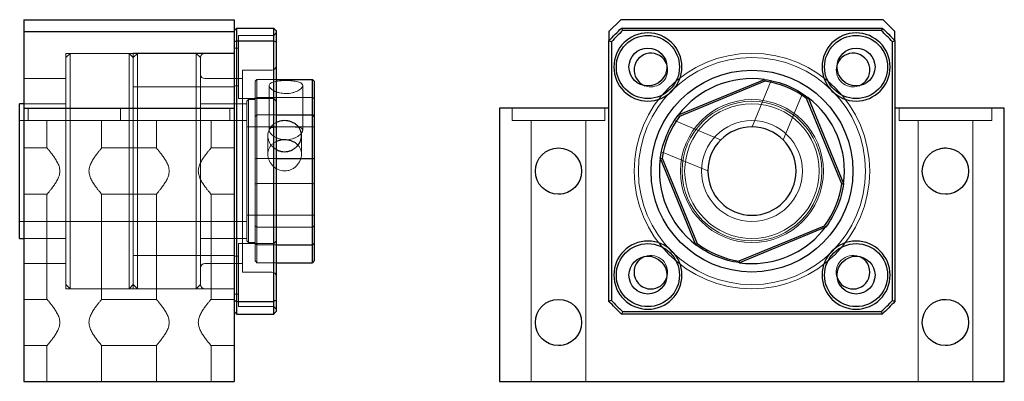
# Model space of a CAD drawing. Header units: millimetres. Extents: x 5894 to 6102, y 6811 to 7011.
# Tile 3 of 4: x 5985 to 6102, y 6890 to 6933. Entities that reach past the tile are written whole.
import ezdxf
from ezdxf.lldxf.tags import DXFTag

# ---------------------------------------------------------------- set-up
doc = ezdxf.new("R2010")
doc.units = ezdxf.units.MM
doc.layers.add('1', color=7, linetype='CONTINUOUS', true_color=0xffffff)
tags = doc.linetypes.add('DASHED', pattern=[25.72, 12.86, -12.86]).pattern_tags.tags
tags[6:7] = [DXFTag(74, 4), DXFTag(75, 0), DXFTag(340, '0'), DXFTag(46, 0.0), DXFTag(50, 0.0), DXFTag(44, 0.0), DXFTag(45, 0.0)]
tags[4:5] = [DXFTag(74, 4), DXFTag(75, 0), DXFTag(340, '0'), DXFTag(46, 0.0), DXFTag(50, 0.0), DXFTag(44, 0.0), DXFTag(45, 0.0)]

msp = doc.modelspace()

# ---------------------------------------------------------------- linework, layer by layer
at = {"layer": '1', "color": 7, "linetype": 'Continuous'}
for p, q in [((5985.93, 6932.72), (6010.93, 6932.72)), ((5985.93, 6932.72), (5985.93, 6931.31)), ((6010.93, 6932.72), (6010.93, 6931.31)), ((6056.91, 6932.72), (6055.49, 6931.31)), ((6088.08, 6932.72), (6056.91, 6932.72)), ((6089.49, 6931.31), (6088.08, 6932.72)), ((5985.93, 6931.31), (6010.93, 6931.31)), ((5985.93, 6931.31), (5985.93, 6922.22)), ((6010.93, 6931.31), (6010.93, 6922.22)), ((6011.23, 6931.72), (6011.23, 6930.22)), ((6011.23, 6931.72), (6015.63, 6931.72)), ((6015.63, 6930.22), (6015.63, 6931.72)), ((6015.93, 6931.42), (6015.93, 6930.1)), ((6055.49, 6931.31), (6055.49, 6930.22)), ((6057, 6931.72), (6087.98, 6931.72)), ((6087.87, 6931.42), (6057.12, 6931.42)), ((6089.49, 6930.22), (6089.49, 6931.31)), ((6011.23, 6930.22), (6011.23, 6899.23)), ((6011.23, 6930.22), (6015.63, 6930.22)), ((6015.63, 6899.23), (6015.63, 6930.22)), ((6015.93, 6930.1), (6015.93, 6899.35)), ((6055.49, 6899.23), (6055.49, 6930.22)), ((6055.79, 6930.1), (6055.79, 6899.35)), ((6089.19, 6899.35), (6089.19, 6930.1)), ((6089.49, 6930.22), (6089.49, 6899.23)), ((6015.93, 6925.62), (6020.23, 6925.62)), ((6020.23, 6921.39), (6020.23, 6925.62)), ((6020.43, 6925.42), (6020.43, 6921.22)), ((6063.74, 6921.39), (6073.99, 6925.62)), ((6074.02, 6925.42), (6063.87, 6921.22)), ((6083.18, 6913.2), (6078.99, 6923.35)), ((6079.16, 6923.48), (6083.39, 6913.23)), ((5985.93, 6922.72), (5985.43, 6922.72)), ((5985.43, 6906.72), (5985.43, 6922.72)), ((5985.93, 6922.22), (6010.93, 6922.22)), ((5985.93, 6922.22), (5985.93, 6889.72)), ((6010.93, 6922.22), (6010.93, 6889.72)), ((6042.49, 6922.22), (6042.49, 6889.72)), ((6055.49, 6922.22), (6042.49, 6922.22)), ((6102.49, 6922.22), (6089.49, 6922.22)), ((6102.49, 6889.72), (6102.49, 6922.22)), ((6015.93, 6921.39), (6020.23, 6921.39)), ((6020.23, 6916.22), (6020.23, 6921.39)), ((6020.43, 6921.22), (6020.43, 6916.25)), ((6015.93, 6916.22), (6020.23, 6916.22)), ((6020.23, 6905.97), (6020.23, 6916.22)), ((6020.43, 6916.25), (6020.43, 6906.1)), ((6065.83, 6905.97), (6061.6, 6916.22)), ((6061.8, 6916.25), (6065.99, 6906.1)), ((6070.97, 6904.03), (6081.12, 6908.22)), ((6081.25, 6908.06), (6071, 6903.83)), ((5985.43, 6906.72), (5985.93, 6906.72)), ((6015.93, 6905.97), (6020.23, 6905.97)), ((6020.23, 6903.83), (6020.23, 6905.97)), ((6020.43, 6906.1), (6020.43, 6904.03)), ((6015.93, 6903.83), (6020.23, 6903.83)), ((6011.23, 6899.23), (6015.63, 6899.23)), ((6011.23, 6899.23), (6011.23, 6897.72)), ((6015.63, 6897.72), (6015.63, 6899.23)), ((6015.93, 6899.35), (6015.93, 6898.02)), ((6011.23, 6897.72), (6015.63, 6897.72)), ((6087.98, 6897.72), (6057, 6897.72)), ((6057.12, 6898.02), (6087.87, 6898.02)), ((5985.93, 6889.72), (6010.93, 6889.72)), ((6042.49, 6889.72), (6102.49, 6889.72))]:
    msp.add_line(p, q, dxfattribs=at)
at = {"layer": '1', "color": 252, "linetype": 'DASHED', "lineweight": 5}
for p, q in [((6015.93, 6931.15), (6015.63, 6930.85)), ((6015.63, 6930.85), (6011.43, 6930.85)), ((6011.43, 6930.85), (6011.43, 6923.35)), ((6007.43, 6928.72), (5990.93, 6928.72)), ((5991.43, 6928.72), (5990.93, 6928.22)), ((5990.93, 6900.72), (5990.93, 6928.72)), ((5998.43, 6928.72), (5991.43, 6928.72)), ((5991.43, 6928.72), (5991.43, 6900.72)), ((5998.93, 6928.22), (5998.43, 6928.72)), ((5998.43, 6928.72), (5998.43, 6900.72)), ((6010.93, 6928.74), (5998.93, 6928.74)), ((5998.93, 6924.74), (5998.93, 6928.74)), ((5999.43, 6928.72), (5998.93, 6928.22)), ((6006.43, 6928.72), (5999.43, 6928.72)), ((5999.43, 6922.22), (5999.43, 6928.72)), ((6006.93, 6928.22), (6006.43, 6928.72)), ((6006.43, 6928.72), (6006.43, 6900.72)), ((6010.93, 6928.72), (6007.43, 6928.72)), ((6011.43, 6929.35), (6010.93, 6929.35)), ((6006.93, 6928.22), (6006.93, 6901.22)), ((6006.93, 6909.57), (6006.93, 6928.22)), ((6015.43, 6926.72), (6011.93, 6926.72)), ((6011.93, 6926.72), (6011.93, 6902.72)), ((5990.93, 6925.72), (5985.93, 6925.72)), ((6011.93, 6925.72), (6007.43, 6925.72)), ((6013.43, 6921.22), (6013.43, 6925.42)), ((6013.63, 6925.62), (6013.63, 6921.39)), ((6013.63, 6925.62), (6015.93, 6925.62)), ((6074.79, 6925.48), (6072.51, 6919.97)), ((5998.93, 6924.74), (6010.93, 6924.74)), ((5998.93, 6924.74), (5998.93, 6904.7)), ((5998.93, 6924.74), (5998.93, 6909.57)), ((6010.93, 6924.85), (6011.43, 6924.85)), ((6015.08, 6924.88), (6015.08, 6919.56)), ((6019.08, 6919.56), (6019.08, 6924.88)), ((6011.43, 6923.35), (6015.63, 6923.35)), ((6012.63, 6923.22), (6012.43, 6923.02)), ((6012.43, 6923.02), (6012.43, 6906.42)), ((6013.43, 6923.22), (6012.63, 6923.22)), ((6012.63, 6906.22), (6012.63, 6923.22)), ((6013.63, 6923.48), (6020.23, 6923.48)), ((6015.63, 6923.35), (6015.93, 6923.05)), ((6076.21, 6918.45), (6078.49, 6923.95)), ((5990.93, 6922.72), (5985.93, 6922.72)), ((5986.43, 6922.22), (5986.43, 6920.72)), ((5997.43, 6920.72), (5997.43, 6922.22)), ((5999.43, 6922.22), (5999.43, 6920.72)), ((6012.43, 6922.72), (6006.93, 6922.72)), ((6010.43, 6920.72), (6010.43, 6922.22)), ((6043.99, 6922.22), (6043.99, 6920.72)), ((6054.99, 6920.72), (6054.99, 6922.22)), ((6089.99, 6922.22), (6089.99, 6920.72)), ((6100.99, 6920.72), (6100.99, 6922.22)), ((5986.43, 6920.72), (5985.43, 6920.72)), ((5997.43, 6920.72), (5986.43, 6920.72)), ((5988.68, 6920.72), (5988.68, 6917.47)), ((5995.18, 6917.47), (5995.18, 6920.72)), ((5998.93, 6920.72), (5997.43, 6920.72)), ((5999.43, 6920.72), (5998.93, 6920.72)), ((5999.43, 6900.72), (5999.43, 6920.72)), ((6010.43, 6920.72), (5999.43, 6920.72)), ((6001.68, 6920.72), (6001.68, 6917.47)), ((6008.18, 6917.47), (6008.18, 6920.72)), ((6012.43, 6920.72), (6010.43, 6920.72)), ((6013.43, 6916.25), (6013.43, 6921.22)), ((6013.63, 6921.39), (6013.63, 6916.22)), ((6013.63, 6921.39), (6015.93, 6921.39)), ((6049.49, 6920.72), (6043.99, 6920.72)), ((6046.24, 6920.72), (6046.24, 6889.72)), ((6054.99, 6920.72), (6049.49, 6920.72)), ((6052.74, 6889.72), (6052.74, 6920.72)), ((6068.77, 6918.44), (6063.27, 6920.72)), ((6095.49, 6920.72), (6089.99, 6920.72)), ((6092.24, 6920.72), (6092.24, 6889.72)), ((6100.99, 6920.72), (6095.49, 6920.72)), ((6098.74, 6889.72), (6098.74, 6920.72)), ((6017.01, 6919.97), (6012.43, 6919.97)), ((6020.43, 6919.97), (6017.01, 6919.97)), ((6014.93, 6918.94), (6014.93, 6916.73)), ((6018.93, 6916.73), (6018.93, 6918.94)), ((5988.68, 6917.47), (5985.93, 6917.47)), ((6001.68, 6917.47), (5995.18, 6917.47)), ((6010.93, 6917.47), (6008.18, 6917.47)), ((6061.74, 6917.02), (6067.24, 6914.74)), ((6013.43, 6906.1), (6013.43, 6916.25)), ((6013.63, 6916.22), (6015.93, 6916.22)), ((6013.63, 6916.22), (6013.63, 6905.97)), ((6013.63, 6913.23), (6020.23, 6913.23)), ((5985.93, 6911.97), (5988.68, 6911.97)), ((5988.68, 6911.97), (5988.68, 6899.47)), ((5995.18, 6899.47), (5995.18, 6911.97)), ((5995.18, 6911.97), (6001.68, 6911.97)), ((6001.68, 6911.97), (6001.68, 6899.47)), ((6008.18, 6899.47), (6008.18, 6911.97)), ((6008.18, 6911.97), (6010.93, 6911.97)), ((6012.43, 6909.47), (6020.43, 6909.47)), ((5985.43, 6908.72), (5990.93, 6908.72)), ((5990.93, 6908.72), (5998.93, 6908.72)), ((5998.93, 6908.72), (6006.93, 6908.72)), ((6006.93, 6908.72), (6012.43, 6908.72)), ((6013.63, 6908.06), (6020.23, 6908.06)), ((5985.93, 6906.72), (5990.93, 6906.72)), ((6006.93, 6906.72), (6012.43, 6906.72)), ((6015.63, 6906.1), (6011.43, 6906.1)), ((6011.43, 6906.1), (6011.43, 6898.6)), ((6012.43, 6906.42), (6012.63, 6906.22)), ((6012.63, 6906.22), (6013.43, 6906.22)), ((6013.43, 6904.03), (6013.43, 6906.1)), ((6013.63, 6905.97), (6015.93, 6905.97)), ((6013.63, 6905.97), (6013.63, 6903.83)), ((6015.93, 6906.4), (6015.63, 6906.1)), ((6010.93, 6904.7), (5998.93, 6904.7)), ((5998.93, 6900.7), (5998.93, 6904.7)), ((6011.43, 6904.6), (6010.93, 6904.6)), ((5985.93, 6903.72), (5990.93, 6903.72)), ((6007.43, 6903.72), (6011.93, 6903.72)), ((6013.63, 6903.83), (6015.93, 6903.83)), ((6011.93, 6902.72), (6015.43, 6902.72)), ((5990.93, 6901.22), (5991.43, 6900.72)), ((5990.93, 6900.72), (6007.43, 6900.72)), ((5991.43, 6900.72), (5998.43, 6900.72)), ((5998.43, 6900.72), (5998.93, 6901.22)), ((5998.93, 6901.22), (5999.43, 6900.72)), ((5998.93, 6900.7), (6010.93, 6900.7)), ((5999.43, 6900.72), (6006.43, 6900.72)), ((6006.43, 6900.72), (6006.93, 6901.22)), ((6007.43, 6900.72), (6010.93, 6900.72)), ((5988.68, 6899.47), (5985.93, 6899.47)), ((6001.68, 6899.47), (5995.18, 6899.47)), ((6010.93, 6899.47), (6008.18, 6899.47)), ((6010.93, 6900.1), (6011.43, 6900.1)), ((6011.43, 6898.6), (6015.63, 6898.6)), ((6015.63, 6898.6), (6015.93, 6898.3)), ((5985.93, 6893.97), (5988.68, 6893.97)), ((5988.68, 6893.97), (5988.68, 6889.72)), ((5995.18, 6889.72), (5995.18, 6893.97)), ((5995.18, 6893.97), (6001.68, 6893.97)), ((6001.68, 6893.97), (6001.68, 6889.72)), ((6008.18, 6889.72), (6008.18, 6893.97)), ((6008.18, 6893.97), (6010.93, 6893.97))]:
    msp.add_line(p, q, dxfattribs=at)
at = {"layer": '1', "color": 7, "linetype": 'Continuous', "extrusion": (0, 0, -1)}
for centre, radius in [((-6060.12, 6927.1), 4.05), ((-6084.87, 6927.1), 4.05), ((-6072.49, 6914.72), 5.25), ((-6060.12, 6902.35), 4.05), ((-6084.87, 6902.35), 4.05)]:
    msp.add_circle(centre, radius, dxfattribs=at)
at = {"layer": '1', "color": 7, "linetype": 'Continuous'}
for centre, radius in [((6060.12, 6927.1), 3.75), ((6084.87, 6927.1), 3.75), ((6060.12, 6927.1), 2.25), ((6084.87, 6927.1), 2.25), ((6072.49, 6914.72), 12), ((6049.49, 6914.72), 2.75), ((6095.49, 6914.72), 2.75), ((6060.12, 6902.35), 3.75), ((6084.87, 6902.35), 3.75), ((6060.12, 6902.35), 2.25), ((6084.87, 6902.35), 2.25), ((6049.49, 6896.72), 2.75), ((6095.49, 6896.72), 2.75)]:
    msp.add_circle(centre, radius, dxfattribs=at)
at = {"layer": '1', "color": 252, "linetype": 'DASHED', "lineweight": 5}
for radius in [14, 13.5]:
    msp.add_circle((6072.49, 6914.72), radius, dxfattribs=at)
at = {"layer": '1', "color": 252, "linetype": 'DASHED', "lineweight": 5, "extrusion": (0, 0, -1)}
for radius in [8.5, 8.3, 8, 6]:
    msp.add_circle((-6072.49, 6914.72), radius, dxfattribs=at)
at = {"layer": '1', "color": 7, "linetype": 'Continuous', "extrusion": (0, 0, -1)}
for radius, start, end in [(23, 42.3426, 47.6574), (23, 132.3426, 137.6574), (11, 97.8244, 127.2791), (11, 7.8244, 37.2791), (11, 187.8244, 217.2791), (11, 277.8244, 307.2791), (23, 312.3426, 317.6574), (23, 222.3426, 227.6574)]:
    msp.add_arc((-6072.49, 6914.72), radius, start, end, dxfattribs=at)
at = {"layer": '1', "color": 7, "linetype": 'Continuous'}
for centre, radius, start, end in [((6072.49, 6914.72), 22.7, 132.6351, 137.3649), ((6072.49, 6914.72), 22.7, 42.6351, 47.3649), ((6060.47, 6926.74), 2, 21.0319, 248.9681), ((6084.51, 6926.74), 2, 291.0319, 158.9681), ((6072.49, 6914.72), 11, 82.1813, 142.7175), ((6072.49, 6914.72), 10.8, 53.0067, 81.8898), ((6072.49, 6914.72), 11, 352.1813, 52.7231), ((6072.49, 6914.72), 10.8, 143.0067, 171.8898), ((6072.49, 6914.72), 11, 172.1756, 232.7175), ((6072.49, 6914.72), 10.8, 323.0067, 351.8898), ((6072.49, 6914.72), 11, 270, 322.7231), ((6072.49, 6914.72), 10.8, 233.0067, 261.8898), ((6060.47, 6902.7), 2, 111.0262, 270), ((6084.51, 6902.7), 2, 270, 68.9738), ((6072.49, 6914.72), 11, 262.1756, 270), ((6060.47, 6902.7), 2, 270, 338.9737), ((6084.51, 6902.7), 2, 201.0263, 270), ((6072.49, 6914.72), 22.7, 222.6351, 227.3649), ((6072.49, 6914.72), 22.7, 312.6351, 317.3649)]:
    msp.add_arc(centre, radius, start, end, dxfattribs=at)
at = {"layer": '1', "color": 252, "linetype": 'DASHED', "lineweight": 5}
for centre, radius, start, end in [((6007.43, 6928.22), 0.5, 90, 180), ((6060.47, 6926.74), 2, 270, 21.0319), ((6084.51, 6926.74), 2, 158.9681, 270), ((6060.47, 6926.74), 2, 248.9681, 270), ((6084.51, 6926.74), 2, 270, 291.0319), ((6060.47, 6902.7), 2, 338.9737, 111.0262), ((6084.51, 6902.7), 2, 68.9737, 201.0263), ((6007.43, 6901.22), 0.5, 180, 270)]:
    msp.add_arc(centre, radius, start, end, dxfattribs=at)
at = {"layer": '1', "color": 252, "linetype": 'DASHED', "lineweight": 5, "extrusion": (0, 0, -1)}
for centre, start, end in [((-6015.43, 6927.22), 180, 270), ((-6007.43, 6926.22), 270, 0), ((-6007.43, 6903.22), 0, 90), ((-6015.43, 6902.22), 90, 180)]:
    msp.add_arc(centre, 0.5, start, end, dxfattribs=at)
at = {"layer": '1', "color": 7, "linetype": 'Continuous'}
for points in [[(6010.93, 6931.42), (6011.03, 6931.52), (6011.13, 6931.62), (6011.23, 6931.72)], [(6015.63, 6931.72), (6015.73, 6931.62), (6015.83, 6931.52), (6015.93, 6931.42)], [(6057, 6931.72), (6057.04, 6931.62), (6057.08, 6931.52), (6057.12, 6931.42)], [(6087.98, 6931.72), (6087.95, 6931.62), (6087.91, 6931.52), (6087.87, 6931.42)], [(6010.93, 6930.1), (6011.03, 6930.14), (6011.13, 6930.18), (6011.23, 6930.22)], [(6015.63, 6930.22), (6015.73, 6930.18), (6015.83, 6930.14), (6015.93, 6930.1)], [(6055.49, 6930.22), (6055.59, 6930.18), (6055.69, 6930.14), (6055.79, 6930.1)], [(6089.49, 6930.22), (6089.39, 6930.18), (6089.29, 6930.14), (6089.19, 6930.1)], [(6020.23, 6925.62), (6020.3, 6925.55), (6020.37, 6925.48), (6020.43, 6925.42)], [(6073.99, 6925.62), (6074, 6925.55), (6074.01, 6925.48), (6074.02, 6925.42)], [(6078.99, 6923.35), (6079.05, 6923.39), (6079.1, 6923.43), (6079.16, 6923.48)], [(6020.23, 6921.39), (6020.3, 6921.33), (6020.37, 6921.28), (6020.43, 6921.22)], [(6063.74, 6921.39), (6063.78, 6921.33), (6063.82, 6921.28), (6063.87, 6921.22)], [(6020.23, 6916.22), (6020.3, 6916.23), (6020.37, 6916.24), (6020.43, 6916.25)], [(6061.6, 6916.22), (6061.66, 6916.23), (6061.73, 6916.24), (6061.8, 6916.25)], [(6083.18, 6913.2), (6083.25, 6913.21), (6083.32, 6913.22), (6083.39, 6913.23)], [(6081.12, 6908.22), (6081.16, 6908.17), (6081.2, 6908.12), (6081.25, 6908.06)], [(6020.23, 6905.97), (6020.3, 6906.01), (6020.37, 6906.05), (6020.43, 6906.1)], [(6065.83, 6905.97), (6065.88, 6906.01), (6065.94, 6906.05), (6065.99, 6906.1)], [(6020.43, 6904.03), (6020.37, 6903.96), (6020.3, 6903.89), (6020.23, 6903.83)], [(6070.97, 6904.03), (6070.98, 6903.96), (6070.99, 6903.89), (6071, 6903.83)], [(6010.93, 6899.35), (6011.03, 6899.31), (6011.13, 6899.27), (6011.23, 6899.23)], [(6015.93, 6899.35), (6015.83, 6899.31), (6015.73, 6899.27), (6015.63, 6899.23)], [(6055.79, 6899.35), (6055.69, 6899.31), (6055.59, 6899.27), (6055.49, 6899.23)], [(6089.19, 6899.35), (6089.29, 6899.31), (6089.39, 6899.27), (6089.49, 6899.23)], [(6011.23, 6897.72), (6011.13, 6897.82), (6011.03, 6897.92), (6010.93, 6898.02)], [(6015.93, 6898.02), (6015.83, 6897.92), (6015.73, 6897.82), (6015.63, 6897.72)], [(6057.12, 6898.02), (6057.08, 6897.92), (6057.04, 6897.82), (6057, 6897.72)], [(6087.87, 6898.02), (6087.91, 6897.92), (6087.95, 6897.82), (6087.98, 6897.72)]]:
    msp.add_open_spline(points, degree=3, dxfattribs=at)
at = {"layer": '1', "color": 252, "linetype": 'DASHED', "lineweight": 5}
for points in [[(6013.43, 6925.42), (6013.5, 6925.48), (6013.57, 6925.55), (6013.63, 6925.62)], [(6013.43, 6923.35), (6013.5, 6923.39), (6013.57, 6923.43), (6013.63, 6923.48)], [(6020.43, 6923.35), (6020.37, 6923.39), (6020.3, 6923.43), (6020.23, 6923.48)], [(6013.43, 6921.22), (6013.5, 6921.28), (6013.57, 6921.33), (6013.63, 6921.39)], [(6095.59, 6917.47), (6095.56, 6917.47), (6095.52, 6917.47), (6095.49, 6917.47)], [(6013.63, 6916.22), (6013.57, 6916.23), (6013.5, 6916.24), (6013.43, 6916.25)], [(6046.75, 6914.88), (6046.74, 6914.83), (6046.74, 6914.78), (6046.74, 6914.72)], [(6013.43, 6913.2), (6013.5, 6913.21), (6013.57, 6913.22), (6013.63, 6913.23)], [(6020.43, 6913.2), (6020.37, 6913.21), (6020.3, 6913.22), (6020.23, 6913.23)], [(6013.63, 6908.06), (6013.57, 6908.12), (6013.5, 6908.17), (6013.43, 6908.22)], [(6020.43, 6908.22), (6020.37, 6908.17), (6020.3, 6908.12), (6020.23, 6908.06)], [(6013.63, 6905.97), (6013.57, 6906.01), (6013.5, 6906.05), (6013.43, 6906.1)], [(6013.63, 6903.83), (6013.57, 6903.89), (6013.5, 6903.96), (6013.43, 6904.03)], [(6095.59, 6899.47), (6095.56, 6899.47), (6095.52, 6899.47), (6095.49, 6899.47)], [(6046.75, 6896.88), (6046.74, 6896.83), (6046.74, 6896.78), (6046.74, 6896.72)]]:
    msp.add_open_spline(points, degree=3, dxfattribs=at)
for points, knots in [([(6017.08, 6925.48), (6017.22, 6925.48), (6017.35, 6925.48), (6017.6, 6925.47), (6017.73, 6925.46), (6017.97, 6925.43), (6018.09, 6925.42), (6018.3, 6925.39), (6018.41, 6925.36), (6018.68, 6925.29), (6018.83, 6925.23), (6019.03, 6925.07), (6019.08, 6924.98), (6019.08, 6924.83), (6019.07, 6924.78), (6019.02, 6924.67), (6018.98, 6924.62), (6018.88, 6924.51), (6018.82, 6924.46), (6018.68, 6924.35), (6018.59, 6924.3), (6018.41, 6924.21), (6018.31, 6924.17), (6018.09, 6924.09), (6017.97, 6924.06), (6017.73, 6924), (6017.61, 6923.98), (6017.35, 6923.95), (6017.22, 6923.95), (6016.82, 6923.95), (6016.56, 6923.98), (6016.2, 6924.06), (6016.08, 6924.09), (6015.86, 6924.17), (6015.76, 6924.21), (6015.58, 6924.3), (6015.5, 6924.35), (6015.35, 6924.46), (6015.29, 6924.51), (6015.14, 6924.67), (6015.08, 6924.78), (6015.08, 6924.93), (6015.1, 6924.98), (6015.15, 6925.07), (6015.19, 6925.11), (6015.29, 6925.19), (6015.35, 6925.22), (6015.49, 6925.29), (6015.58, 6925.32), (6015.85, 6925.39), (6016.08, 6925.42), (6016.44, 6925.46), (6016.56, 6925.47), (6016.82, 6925.48), (6016.95, 6925.48), (6017.08, 6925.48)], [0, 0, 0, 0, 0.03125, 0.03125, 0.0625, 0.0625, 0.09375, 0.09375, 0.125, 0.125, 0.1875, 0.1875, 0.25, 0.25, 0.28125, 0.28125, 0.3125, 0.3125, 0.34375, 0.34375, 0.375, 0.375, 0.40625, 0.40625, 0.4375, 0.4375, 0.46875, 0.46875, 0.5, 0.5, 0.5625, 0.5625, 0.59375, 0.59375, 0.625, 0.625, 0.65625, 0.65625, 0.6875, 0.6875, 0.75, 0.75, 0.78125, 0.78125, 0.8125, 0.8125, 0.84375, 0.84375, 0.875, 0.875, 0.9375, 0.9375, 0.96875, 0.96875, 1, 1, 1, 1]), ([(6015.93, 6920.49), (6015.9, 6920.47), (6015.86, 6920.45), (6015.71, 6920.37), (6015.61, 6920.29), (6015.43, 6920.13), (6015.35, 6920.04), (6015.2, 6919.85), (6015.14, 6919.75), (6014.99, 6919.42), (6014.93, 6919.19), (6014.93, 6918.82), (6014.95, 6918.7), (6015, 6918.46), (6015.04, 6918.34), (6015.14, 6918.11), (6015.2, 6918), (6015.34, 6917.79), (6015.43, 6917.69), (6015.64, 6917.48), (6015.78, 6917.38), (6015.93, 6917.3)], [0, 0, 0, 0, 0.031009, 0.031009, 0.124977, 0.124977, 0.218944, 0.218944, 0.312911, 0.312911, 0.500846, 0.500846, 0.594813, 0.594813, 0.68878, 0.68878, 0.782748, 0.782748, 0.876715, 0.876715, 1, 1, 1, 1]), ([(6017.08, 6919.97), (6017.22, 6919.97), (6017.35, 6919.97), (6017.61, 6919.97), (6017.73, 6919.97), (6017.98, 6919.97), (6018.09, 6919.97), (6018.31, 6919.95), (6018.41, 6919.95), (6018.68, 6919.91), (6018.83, 6919.87), (6018.98, 6919.79), (6019.02, 6919.75), (6019.07, 6919.67), (6019.08, 6919.62), (6019.08, 6919.52), (6019.07, 6919.47), (6019.02, 6919.35), (6018.98, 6919.29), (6018.88, 6919.16), (6018.82, 6919.1), (6018.67, 6918.97), (6018.59, 6918.91), (6018.41, 6918.79), (6018.31, 6918.74), (6018.09, 6918.64), (6017.97, 6918.59), (6017.61, 6918.48), (6017.35, 6918.44), (6016.95, 6918.44), (6016.82, 6918.45), (6016.56, 6918.49), (6016.44, 6918.52), (6016.19, 6918.59), (6016.08, 6918.64), (6015.86, 6918.74), (6015.76, 6918.79), (6015.58, 6918.91), (6015.5, 6918.97), (6015.35, 6919.1), (6015.29, 6919.16), (6015.19, 6919.29), (6015.15, 6919.35), (6015.1, 6919.47), (6015.08, 6919.52), (6015.08, 6919.67), (6015.14, 6919.76), (6015.29, 6919.84), (6015.35, 6919.87), (6015.5, 6919.91), (6015.58, 6919.92), (6015.76, 6919.95), (6015.87, 6919.95), (6016.08, 6919.97), (6016.19, 6919.97), (6016.56, 6919.97), (6016.82, 6919.97), (6017.08, 6919.97)], [0, 0, 0, 0, 0.03125, 0.03125, 0.0625, 0.0625, 0.09375, 0.09375, 0.125, 0.125, 0.1875, 0.1875, 0.21875, 0.21875, 0.25, 0.25, 0.28125, 0.28125, 0.3125, 0.3125, 0.34375, 0.34375, 0.375, 0.375, 0.40625, 0.40625, 0.4375, 0.4375, 0.5, 0.5, 0.53125, 0.53125, 0.5625, 0.5625, 0.59375, 0.59375, 0.625, 0.625, 0.65625, 0.65625, 0.6875, 0.6875, 0.71875, 0.71875, 0.75, 0.75, 0.8125, 0.8125, 0.84375, 0.84375, 0.875, 0.875, 0.90625, 0.90625, 0.9375, 0.9375, 1, 1, 1, 1]), ([(6015.93, 6918.22), (6015.89, 6918.2), (6015.85, 6918.19), (6015.71, 6918.11), (6015.61, 6918.04), (6015.43, 6917.89), (6015.35, 6917.81), (6015.2, 6917.63), (6015.14, 6917.53), (6015.04, 6917.32), (6015, 6917.21), (6014.95, 6916.98), (6014.93, 6916.86), (6014.93, 6916.49), (6014.99, 6916.24), (6015.14, 6915.89), (6015.2, 6915.77), (6015.35, 6915.55), (6015.43, 6915.45), (6015.61, 6915.26), (6015.72, 6915.17), (6015.93, 6915.02), (6016.04, 6914.96), (6016.41, 6914.79), (6016.67, 6914.74), (6016.93, 6914.74)], [0, 0, 0, 0, 0.023768, 0.023768, 0.098862, 0.098862, 0.173957, 0.173957, 0.249052, 0.249052, 0.324147, 0.324147, 0.399242, 0.399242, 0.549431, 0.549431, 0.624526, 0.624526, 0.699621, 0.699621, 0.774716, 0.774716, 0.84981, 0.84981, 1, 1, 1, 1]), ([(5988.68, 6917.47), (5988.68, 6917.47), (5988.68, 6917.47), (5988.68, 6917.47), (5988.7, 6917.45), (5988.77, 6917.37), (5988.82, 6917.31), (5988.94, 6917.17), (5989.01, 6917.08), (5989.17, 6916.88), (5989.26, 6916.76), (5989.44, 6916.52), (5989.53, 6916.39), (5989.72, 6916.11), (5989.81, 6915.96), (5989.98, 6915.64), (5990.06, 6915.47), (5990.17, 6915.11), (5990.2, 6914.91), (5990.2, 6914.52), (5990.17, 6914.33), (5990.05, 6913.97), (5989.98, 6913.8), (5989.81, 6913.48), (5989.72, 6913.33), (5989.53, 6913.05), (5989.44, 6912.92), (5989.26, 6912.68), (5989.17, 6912.57), (5989.01, 6912.37), (5988.94, 6912.28), (5988.82, 6912.13), (5988.77, 6912.07), (5988.7, 6911.99), (5988.68, 6911.97), (5988.68, 6911.97), (5988.69, 6911.98), (5988.71, 6912)], [0, 0, 0, 0, 0.000016, 0.000016, 0.060113, 0.060113, 0.12021, 0.12021, 0.180307, 0.180307, 0.240404, 0.240404, 0.300501, 0.300501, 0.360598, 0.360598, 0.420695, 0.420695, 0.480792, 0.480792, 0.540889, 0.540889, 0.600986, 0.600986, 0.661083, 0.661083, 0.72118, 0.72118, 0.781277, 0.781277, 0.841374, 0.841374, 0.901471, 0.901471, 0.961568, 0.961568, 1, 1, 1, 1]), ([(5995.18, 6911.97), (5995.18, 6911.97), (5995.17, 6911.99), (5995.1, 6912.07), (5995.05, 6912.13), (5994.93, 6912.28), (5994.86, 6912.37), (5994.7, 6912.57), (5994.61, 6912.68), (5994.43, 6912.93), (5994.34, 6913.06), (5994.15, 6913.34), (5994.06, 6913.49), (5993.89, 6913.81), (5993.81, 6913.98), (5993.7, 6914.34), (5993.67, 6914.53), (5993.67, 6914.92), (5993.7, 6915.11), (5993.82, 6915.48), (5993.89, 6915.64), (5994.06, 6915.96), (5994.15, 6916.11), (5994.34, 6916.39), (5994.43, 6916.52), (5994.61, 6916.76), (5994.7, 6916.88), (5994.86, 6917.08), (5994.93, 6917.17), (5995.05, 6917.31), (5995.1, 6917.37), (5995.17, 6917.45), (5995.18, 6917.47), (5995.18, 6917.47)], [0, 0, 0, 0, 0.06248, 0.06248, 0.124982, 0.124982, 0.187483, 0.187483, 0.249984, 0.249984, 0.312486, 0.312486, 0.374987, 0.374987, 0.437488, 0.437488, 0.49999, 0.49999, 0.562491, 0.562491, 0.624992, 0.624992, 0.687493, 0.687493, 0.749995, 0.749995, 0.812496, 0.812496, 0.874997, 0.874997, 0.937499, 0.937499, 1, 1, 1, 1]), ([(6001.68, 6917.47), (6001.68, 6917.47), (6001.68, 6917.47), (6001.68, 6917.47), (6001.7, 6917.45), (6001.77, 6917.37), (6001.82, 6917.31), (6001.94, 6917.17), (6002.01, 6917.08), (6002.17, 6916.88), (6002.26, 6916.77), (6002.44, 6916.52), (6002.53, 6916.39), (6002.72, 6916.11), (6002.81, 6915.96), (6002.98, 6915.64), (6003.06, 6915.47), (6003.17, 6915.11), (6003.2, 6914.92), (6003.2, 6914.72)], [0, 0, 0, 0, 0.000056, 0.000056, 0.125049, 0.125049, 0.250042, 0.250042, 0.375035, 0.375035, 0.500028, 0.500028, 0.625021, 0.625021, 0.750014, 0.750014, 0.875007, 0.875007, 1, 1, 1, 1]), ([(6008.18, 6911.97), (6008.18, 6911.97), (6008.18, 6911.97), (6008.18, 6911.97), (6008.17, 6911.99), (6008.1, 6912.07), (6008.05, 6912.13), (6007.93, 6912.28), (6007.86, 6912.37), (6007.7, 6912.57), (6007.61, 6912.68), (6007.43, 6912.92), (6007.34, 6913.06), (6007.15, 6913.34), (6007.06, 6913.49), (6006.89, 6913.81), (6006.81, 6913.98), (6006.7, 6914.34), (6006.67, 6914.53), (6006.67, 6914.92), (6006.7, 6915.11), (6006.82, 6915.48), (6006.89, 6915.64), (6007.06, 6915.96), (6007.15, 6916.11), (6007.34, 6916.39), (6007.43, 6916.52), (6007.61, 6916.77), (6007.7, 6916.88), (6007.86, 6917.08), (6007.93, 6917.17), (6008.05, 6917.32), (6008.1, 6917.37), (6008.17, 6917.45), (6008.18, 6917.47), (6008.18, 6917.47)], [0, 0, 0, 0, 0.000016, 0.000016, 0.062517, 0.062517, 0.125018, 0.125018, 0.187519, 0.187519, 0.250019, 0.250019, 0.31252, 0.31252, 0.375021, 0.375021, 0.437521, 0.437521, 0.500022, 0.500022, 0.562523, 0.562523, 0.625024, 0.625024, 0.687524, 0.687524, 0.750025, 0.750025, 0.812526, 0.812526, 0.875026, 0.875026, 0.937527, 0.937527, 1, 1, 1, 1]), ([(6016.93, 6914.74), (6017.07, 6914.74), (6017.2, 6914.75), (6017.46, 6914.81), (6017.58, 6914.85), (6017.83, 6914.96), (6017.94, 6915.02), (6018.16, 6915.18), (6018.26, 6915.26), (6018.53, 6915.54), (6018.68, 6915.77), (6018.83, 6916.12), (6018.87, 6916.24), (6018.92, 6916.49), (6018.93, 6916.61), (6018.93, 6916.86), (6018.92, 6916.98), (6018.87, 6917.21), (6018.83, 6917.32), (6018.73, 6917.53), (6018.67, 6917.63), (6018.57, 6917.75), (6018.54, 6917.78), (6018.52, 6917.81)], [0, 0, 0, 0, 0.088148, 0.088148, 0.176297, 0.176297, 0.264445, 0.264445, 0.352594, 0.352594, 0.528891, 0.528891, 0.617039, 0.617039, 0.705188, 0.705188, 0.793336, 0.793336, 0.881485, 0.881485, 0.969633, 0.969633, 1, 1, 1, 1]), ([(6095.49, 6917.47), (6095.3, 6917.47), (6095.11, 6917.45), (6094.88, 6917.4), (6094.84, 6917.4), (6094.8, 6917.38)], [0, 0, 0, 0, 0.821018, 0.821018, 1, 1, 1, 1]), ([(6003.2, 6914.72), (6003.2, 6914.53), (6003.17, 6914.34), (6003.06, 6913.97), (6002.98, 6913.81), (6002.81, 6913.49), (6002.72, 6913.34), (6002.53, 6913.06), (6002.44, 6912.93), (6002.26, 6912.68), (6002.17, 6912.57), (6002.01, 6912.37), (6001.94, 6912.28), (6001.82, 6912.13), (6001.77, 6912.07), (6001.7, 6911.99), (6001.68, 6911.97), (6001.68, 6911.97), (6001.69, 6911.98), (6001.71, 6912)], [0, 0, 0, 0, 0.115741, 0.115741, 0.231481, 0.231481, 0.347222, 0.347222, 0.462963, 0.462963, 0.578703, 0.578703, 0.694444, 0.694444, 0.810185, 0.810185, 0.925925, 0.925925, 1, 1, 1, 1]), ([(6046.74, 6914.72), (6046.74, 6914.53), (6046.76, 6914.34), (6046.81, 6914.13), (6046.81, 6914.11), (6046.82, 6914.09)], [0, 0, 0, 0, 0.890075, 0.890075, 1, 1, 1, 1]), ([(6049.49, 6911.97), (6049.69, 6911.97), (6049.88, 6911.99), (6050.15, 6912.05), (6050.23, 6912.07), (6050.31, 6912.1)], [0, 0, 0, 0, 0.689417, 0.689417, 1, 1, 1, 1]), ([(6095.5, 6911.97), (6095.69, 6911.97), (6095.88, 6911.99), (6096.15, 6912.05), (6096.23, 6912.07), (6096.31, 6912.1)], [0, 0, 0, 0, 0.689417, 0.689417, 1, 1, 1, 1]), ([(5988.68, 6899.47), (5988.68, 6899.47), (5988.68, 6899.47), (5988.68, 6899.47), (5988.7, 6899.45), (5988.77, 6899.37), (5988.82, 6899.31), (5988.94, 6899.17), (5989.01, 6899.08), (5989.17, 6898.88), (5989.26, 6898.76), (5989.44, 6898.52), (5989.53, 6898.39), (5989.72, 6898.11), (5989.81, 6897.96), (5989.98, 6897.64), (5990.06, 6897.47), (5990.17, 6897.11), (5990.2, 6896.91), (5990.2, 6896.52), (5990.17, 6896.33), (5990.05, 6895.97), (5989.98, 6895.8), (5989.81, 6895.48), (5989.72, 6895.33), (5989.53, 6895.05), (5989.44, 6894.92), (5989.26, 6894.68), (5989.17, 6894.57), (5989.01, 6894.37), (5988.94, 6894.28), (5988.82, 6894.13), (5988.77, 6894.07), (5988.7, 6893.99), (5988.68, 6893.97), (5988.68, 6893.97), (5988.69, 6893.98), (5988.71, 6894)], [0, 0, 0, 0, 0.000016, 0.000016, 0.060113, 0.060113, 0.12021, 0.12021, 0.180307, 0.180307, 0.240404, 0.240404, 0.300501, 0.300501, 0.360598, 0.360598, 0.420695, 0.420695, 0.480792, 0.480792, 0.540889, 0.540889, 0.600986, 0.600986, 0.661083, 0.661083, 0.72118, 0.72118, 0.781277, 0.781277, 0.841374, 0.841374, 0.901471, 0.901471, 0.961568, 0.961568, 1, 1, 1, 1]), ([(5995.18, 6893.97), (5995.18, 6893.97), (5995.17, 6893.99), (5995.1, 6894.07), (5995.05, 6894.13), (5994.93, 6894.28), (5994.86, 6894.37), (5994.7, 6894.57), (5994.61, 6894.68), (5994.43, 6894.93), (5994.34, 6895.06), (5994.15, 6895.34), (5994.06, 6895.49), (5993.89, 6895.81), (5993.81, 6895.98), (5993.7, 6896.34), (5993.67, 6896.53), (5993.67, 6896.92), (5993.7, 6897.11), (5993.82, 6897.48), (5993.89, 6897.64), (5994.06, 6897.96), (5994.15, 6898.11), (5994.34, 6898.39), (5994.43, 6898.52), (5994.61, 6898.76), (5994.7, 6898.88), (5994.86, 6899.08), (5994.93, 6899.17), (5995.05, 6899.31), (5995.1, 6899.37), (5995.17, 6899.45), (5995.18, 6899.47), (5995.18, 6899.47)], [0, 0, 0, 0, 0.06248, 0.06248, 0.124982, 0.124982, 0.187483, 0.187483, 0.249984, 0.249984, 0.312486, 0.312486, 0.374987, 0.374987, 0.437488, 0.437488, 0.49999, 0.49999, 0.562491, 0.562491, 0.624992, 0.624992, 0.687493, 0.687493, 0.749995, 0.749995, 0.812496, 0.812496, 0.874997, 0.874997, 0.937499, 0.937499, 1, 1, 1, 1]), ([(6001.68, 6899.47), (6001.68, 6899.47), (6001.68, 6899.47), (6001.68, 6899.47), (6001.7, 6899.45), (6001.77, 6899.37), (6001.82, 6899.31), (6001.94, 6899.17), (6002.01, 6899.08), (6002.17, 6898.88), (6002.26, 6898.77), (6002.44, 6898.52), (6002.53, 6898.39), (6002.72, 6898.11), (6002.81, 6897.96), (6002.98, 6897.64), (6003.06, 6897.47), (6003.17, 6897.11), (6003.2, 6896.92), (6003.2, 6896.72)], [0, 0, 0, 0, 0.000056, 0.000056, 0.125049, 0.125049, 0.250042, 0.250042, 0.375035, 0.375035, 0.500028, 0.500028, 0.625021, 0.625021, 0.750014, 0.750014, 0.875007, 0.875007, 1, 1, 1, 1]), ([(6008.18, 6893.97), (6008.18, 6893.97), (6008.18, 6893.97), (6008.18, 6893.97), (6008.17, 6893.99), (6008.1, 6894.07), (6008.05, 6894.13), (6007.93, 6894.28), (6007.86, 6894.37), (6007.7, 6894.57), (6007.61, 6894.68), (6007.43, 6894.92), (6007.34, 6895.06), (6007.15, 6895.34), (6007.06, 6895.49), (6006.89, 6895.81), (6006.81, 6895.98), (6006.7, 6896.34), (6006.67, 6896.53), (6006.67, 6896.92), (6006.7, 6897.11), (6006.82, 6897.48), (6006.89, 6897.64), (6007.06, 6897.96), (6007.15, 6898.11), (6007.34, 6898.39), (6007.43, 6898.52), (6007.61, 6898.77), (6007.7, 6898.88), (6007.86, 6899.08), (6007.93, 6899.17), (6008.05, 6899.32), (6008.1, 6899.37), (6008.17, 6899.45), (6008.18, 6899.47), (6008.18, 6899.47)], [0, 0, 0, 0, 0.000016, 0.000016, 0.062517, 0.062517, 0.125018, 0.125018, 0.187519, 0.187519, 0.250019, 0.250019, 0.31252, 0.31252, 0.375021, 0.375021, 0.437521, 0.437521, 0.500022, 0.500022, 0.562523, 0.562523, 0.625024, 0.625024, 0.687524, 0.687524, 0.750025, 0.750025, 0.812526, 0.812526, 0.875026, 0.875026, 0.937527, 0.937527, 1, 1, 1, 1]), ([(6095.49, 6899.47), (6095.3, 6899.47), (6095.11, 6899.45), (6094.88, 6899.4), (6094.84, 6899.4), (6094.8, 6899.38)], [0, 0, 0, 0, 0.821018, 0.821018, 1, 1, 1, 1]), ([(6003.2, 6896.72), (6003.2, 6896.53), (6003.17, 6896.34), (6003.06, 6895.97), (6002.98, 6895.81), (6002.81, 6895.49), (6002.72, 6895.34), (6002.53, 6895.06), (6002.44, 6894.93), (6002.26, 6894.68), (6002.17, 6894.57), (6002.01, 6894.37), (6001.94, 6894.28), (6001.82, 6894.13), (6001.77, 6894.07), (6001.7, 6893.99), (6001.68, 6893.97), (6001.68, 6893.97), (6001.69, 6893.98), (6001.71, 6894)], [0, 0, 0, 0, 0.115741, 0.115741, 0.231481, 0.231481, 0.347222, 0.347222, 0.462963, 0.462963, 0.578703, 0.578703, 0.694444, 0.694444, 0.810185, 0.810185, 0.925925, 0.925925, 1, 1, 1, 1]), ([(6046.74, 6896.72), (6046.74, 6896.53), (6046.76, 6896.34), (6046.81, 6896.13), (6046.81, 6896.11), (6046.82, 6896.09)], [0, 0, 0, 0, 0.890075, 0.890075, 1, 1, 1, 1]), ([(6049.49, 6893.97), (6049.69, 6893.97), (6049.88, 6893.99), (6050.15, 6894.05), (6050.23, 6894.07), (6050.31, 6894.1)], [0, 0, 0, 0, 0.689417, 0.689417, 1, 1, 1, 1]), ([(6095.5, 6893.97), (6095.69, 6893.97), (6095.88, 6893.99), (6096.15, 6894.05), (6096.23, 6894.07), (6096.31, 6894.1)], [0, 0, 0, 0, 0.689417, 0.689417, 1, 1, 1, 1])]:
    msp.add_open_spline(points, degree=3, knots=knots, dxfattribs=at)
at = {"layer": '1', "color": 7, "linetype": 'Continuous'}
for points, knots in [([(6016.93, 6917.02), (6017.07, 6917.02), (6017.2, 6917.04), (6017.45, 6917.09), (6017.58, 6917.13), (6017.82, 6917.23), (6017.94, 6917.29), (6018.15, 6917.43), (6018.26, 6917.51), (6018.53, 6917.78), (6018.68, 6918), (6018.88, 6918.45), (6018.93, 6918.7), (6018.93, 6919.06), (6018.92, 6919.18), (6018.87, 6919.42), (6018.83, 6919.53), (6018.73, 6919.75), (6018.67, 6919.85), (6018.53, 6920.04), (6018.44, 6920.13), (6018.26, 6920.29), (6018.16, 6920.37), (6017.94, 6920.49), (6017.82, 6920.54), (6017.58, 6920.63), (6017.46, 6920.66), (6017.2, 6920.71), (6017.07, 6920.72), (6016.67, 6920.72), (6016.41, 6920.67), (6016.09, 6920.56), (6016.01, 6920.53), (6015.93, 6920.49)], [0, 0, 0, 0, 0.053562, 0.053562, 0.107124, 0.107124, 0.160686, 0.160686, 0.214247, 0.214247, 0.321371, 0.321371, 0.428495, 0.428495, 0.482057, 0.482057, 0.535619, 0.535619, 0.58918, 0.58918, 0.642742, 0.642742, 0.696304, 0.696304, 0.749866, 0.749866, 0.803428, 0.803428, 0.85699, 0.85699, 0.964114, 0.964114, 1, 1, 1, 1]), ([(6018.52, 6917.81), (6018.46, 6917.87), (6018.41, 6917.92), (6018.26, 6918.04), (6018.16, 6918.11), (6017.94, 6918.22), (6017.82, 6918.27), (6017.46, 6918.39), (6017.2, 6918.43), (6016.8, 6918.43), (6016.67, 6918.42), (6016.41, 6918.38), (6016.29, 6918.35), (6016.08, 6918.29), (6016, 6918.25), (6015.93, 6918.22)], [0, 0, 0, 0, 0.089317, 0.089317, 0.225576, 0.225576, 0.361834, 0.361834, 0.634351, 0.634351, 0.770609, 0.770609, 0.906868, 0.906868, 1, 1, 1, 1]), ([(6015.93, 6917.3), (6016, 6917.25), (6016.08, 6917.21), (6016.29, 6917.13), (6016.41, 6917.09), (6016.67, 6917.04), (6016.8, 6917.02), (6016.93, 6917.02)], [0, 0, 0, 0, 0.255952, 0.255952, 0.627976, 0.627976, 1, 1, 1, 1])]:
    msp.add_open_spline(points, degree=3, knots=knots, dxfattribs=at)

doc.saveas('drawing.dxf')
